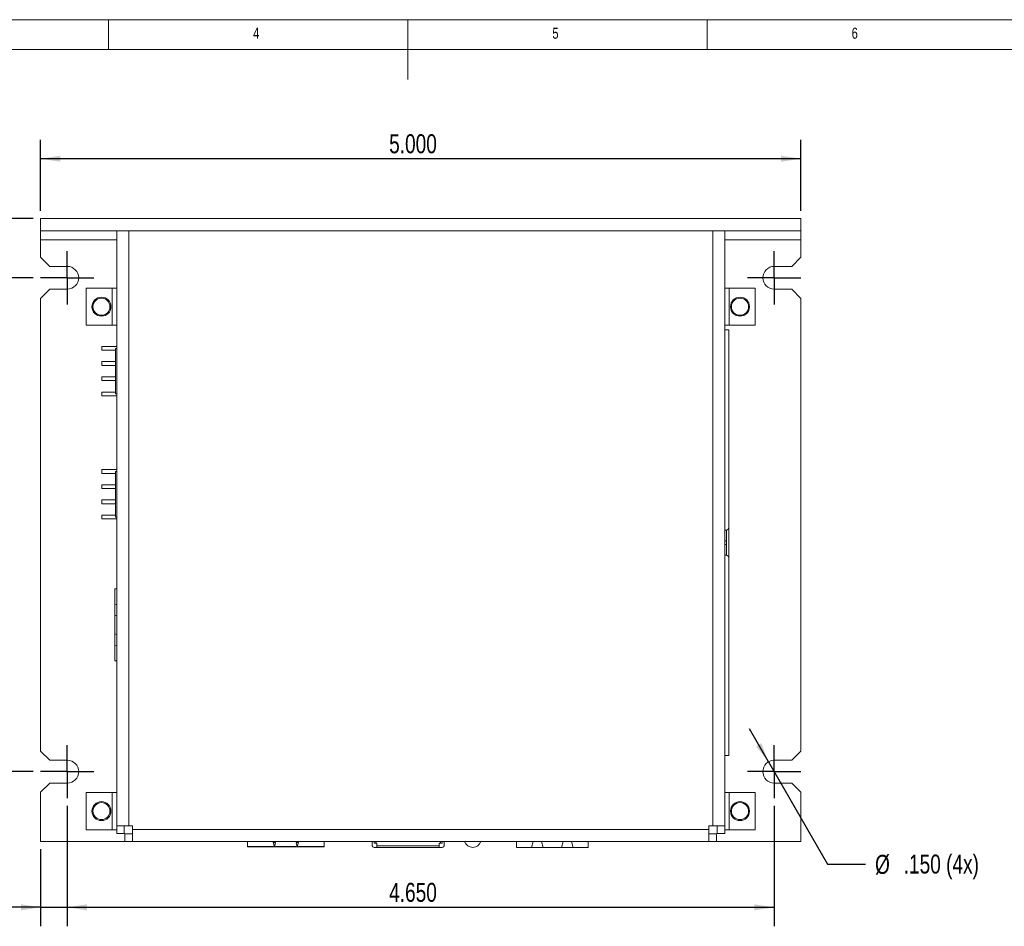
# Model space of a CAD drawing. Header units: inches. Extents: x 0.2 to 16.3, y 0.2 to 11.5.
# Tile 21 of 22: x 5.7 to 12.2, y 5.5 to 11.5. Entities that reach past the tile are written whole.
import ezdxf

# ---------------------------------------------------------------- set-up
doc = ezdxf.new("R2010")
doc.units = ezdxf.units.IN
doc.header["$MEASUREMENT"] = 0
doc.layers.add('FORMAT', color=7, linetype='Continuous')
doc.styles.add('SLDTEXTSTYLE0', font='TXT', dxfattribs={"width": 0.75})
doc.dimstyles.new('SLDDIMSTYLE0', dxfattribs={"dimtxt": 0.125, "dimasz": 0.13, "dimexe": 0, "dimexo": 0.0625, "dimgap": 0.03125, "dimtad": 2, "dimdec": 3, "dimzin": 4, "dimdsep": 46, "dimtxsty": 'Standard', "dimsah": 1, "dimcen": 0.09, "dimadec": 0, "dimazin": 0, "dimtfac": 1, "dimtdec": 3, "dimtofl": 0, "dimtmove": 0, "dimatfit": 3, "dimfxl": 1, "dimtolj": 1, "dimtzin": 12, "dimarcsym": 0})
doc.dimstyles.new('SLDDIMSTYLE1', dxfattribs={"dimtxt": 0.125, "dimasz": 0.13, "dimexe": 0, "dimexo": 0.0625, "dimgap": 0.03125, "dimtad": 2, "dimdec": 3, "dimzin": 4, "dimdsep": 46, "dimtxsty": 'Standard', "dimsah": 1, "dimcen": 0.09, "dimadec": 0, "dimazin": 0, "dimtfac": 1, "dimtdec": 3, "dimtofl": 0, "dimtmove": 0, "dimatfit": 3, "dimfxl": 1, "dimtolj": 1, "dimtzin": 12, "dimarcsym": 0})
doc.dimstyles.new('SLDDIMSTYLE2', dxfattribs={"dimtxt": 0.125, "dimasz": 0.13, "dimexe": 0, "dimexo": 0.0625, "dimgap": 0.03125, "dimtad": 2, "dimdec": 3, "dimzin": 12, "dimdsep": 46, "dimtxsty": 'Standard', "dimsah": 1, "dimcen": 0.09, "dimadec": 0, "dimazin": 0, "dimtfac": 1, "dimtdec": 3, "dimtofl": 0, "dimtmove": 0, "dimatfit": 3, "dimfxl": 1, "dimtolj": 1, "dimtzin": 12, "dimarcsym": 0})
doc.dimstyles.new('SLDDIMSTYLE3', dxfattribs={"dimtxt": 0.125, "dimasz": 0.13, "dimexe": 0, "dimexo": 0.0625, "dimgap": 0.03125, "dimtad": 0, "dimtih": 1, "dimtoh": 1, "dimdec": 3, "dimzin": 12, "dimdsep": 46, "dimtxsty": 'Standard', "dimsah": 1, "dimcen": 0.09, "dimadec": 0, "dimazin": 0, "dimtfac": 1, "dimtdec": 3, "dimtmove": 0, "dimatfit": 2, "dimfxl": 1, "dimtolj": 1, "dimtzin": 12, "dimarcsym": 0})

# ---------------------------------------------------------------- blocks, each defined once
blk = doc.blocks.new('*D3')
at = {"layer": 'FORMAT'}
for p, q in [((5.8533, 10.2371), (5.8533, 10.7058)), ((10.8533, 10.2371), (10.8533, 10.7058)), ((10.8533, 10.5808), (5.8533, 10.5808))]:
    blk.add_line(p, q, dxfattribs=at)
for points in [[(5.8533, 10.5808), (5.9833, 10.5608), (5.9833, 10.6008)], [(10.8533, 10.5808), (10.7233, 10.6008), (10.7233, 10.5608)]]:
    blk.add_solid(points, dxfattribs=at)
at = {"layer": 'FORMAT', "insert": (8.1455, 10.7419), "char_height": 0.125, "attachment_point": 1, "style": 'SLDTEXTSTYLE0'}
blk.add_mtext('5.000', dxfattribs=at)
blk = doc.blocks.new('*D4')
at = {"layer": 'FORMAT'}
for p, q in [((5.4596, 10.1871), (5.4596, 10.4371)), ((5.8033, 10.1871), (5.3346, 10.1871)), ((5.4596, 10.1871), (5.4596, 9.7971)), ((5.8033, 9.7971), (5.3346, 9.7971)), ((5.4596, 9.7971), (5.4596, 9.5471))]:
    blk.add_line(p, q, dxfattribs=at)
for points in [[(5.4596, 10.1871), (5.4796, 10.3171), (5.4396, 10.3171)], [(5.4596, 9.7971), (5.4396, 9.6671), (5.4796, 9.6671)]]:
    blk.add_solid(points, dxfattribs=at)
at = {"layer": 'FORMAT', "insert": (5.2984, 9.8305), "char_height": 0.125, "attachment_point": 1, "rotation": 90, "style": 'SLDTEXTSTYLE0'}
blk.add_mtext('.390', dxfattribs=at)
blk = doc.blocks.new('*D5')
at = {"layer": 'FORMAT'}
for p, q in [((5.8033, 9.7971), (5.3346, 9.7971)), ((5.4596, 6.5471), (5.4596, 9.7971)), ((5.8033, 6.5471), (5.3346, 6.5471))]:
    blk.add_line(p, q, dxfattribs=at)
for points in [[(5.4596, 9.7971), (5.4396, 9.6671), (5.4796, 9.6671)], [(5.4596, 6.5471), (5.4796, 6.6771), (5.4396, 6.6771)]]:
    blk.add_solid(points, dxfattribs=at)
at = {"layer": 'FORMAT', "insert": (5.2984, 7.9643), "char_height": 0.125, "attachment_point": 1, "rotation": 90, "style": 'SLDTEXTSTYLE0'}
blk.add_mtext('3.250', dxfattribs=at)
blk = doc.blocks.new('*D6')
at = {"layer": 'FORMAT'}
for p, q in [((6.0283, 6.3221), (6.0283, 5.5291)), ((5.8533, 6.0371), (5.8533, 5.5291)), ((5.8533, 5.6541), (5.2355, 5.6541)), ((5.8533, 5.6541), (6.0283, 5.6541)), ((6.0283, 5.6541), (6.2783, 5.6541))]:
    blk.add_line(p, q, dxfattribs=at)
for points in [[(5.8533, 5.6541), (5.7233, 5.6741), (5.7233, 5.6341)], [(6.0283, 5.6541), (6.1583, 5.6341), (6.1583, 5.6741)]]:
    blk.add_solid(points, dxfattribs=at)
at = {"layer": 'FORMAT', "insert": (5.298, 5.8152), "char_height": 0.125, "attachment_point": 1, "style": 'SLDTEXTSTYLE0'}
blk.add_mtext('.175', dxfattribs=at)
blk = doc.blocks.new('*D7')
at = {"layer": 'FORMAT'}
for p, q in [((6.0283, 6.3221), (6.0283, 5.5291)), ((10.6783, 6.3221), (10.6783, 5.5291)), ((6.0283, 5.6541), (10.6783, 5.6541))]:
    blk.add_line(p, q, dxfattribs=at)
for points in [[(6.0283, 5.6541), (6.1583, 5.6341), (6.1583, 5.6741)], [(10.6783, 5.6541), (10.5483, 5.6741), (10.5483, 5.6341)]]:
    blk.add_solid(points, dxfattribs=at)
at = {"layer": 'FORMAT', "insert": (8.1455, 5.8152), "char_height": 0.125, "attachment_point": 1, "style": 'SLDTEXTSTYLE0'}
blk.add_mtext('4.650', dxfattribs=at)
blk = doc.blocks.new('*D8')
at = {"layer": 'FORMAT'}
for p, q in [((10.6408, 6.612), (10.516, 6.8286)), ((10.6408, 6.612), (11.0291, 5.9385)), ((11.0291, 5.9385), (11.2791, 5.9385))]:
    blk.add_line(p, q, dxfattribs=at)
blk.add_solid([(10.6408, 6.612), (10.5932, 6.7347), (10.5586, 6.7147)], dxfattribs=at)
at = {"layer": 'FORMAT', "char_height": 0.125, "attachment_point": 1, "style": 'SLDTEXTSTYLE0'}
for s, insert in [('%%c', (11.3416, 5.9995)), ('.150 (4x)', (11.5301, 6.0014))]:
    blk.add_mtext(s, dxfattribs=dict(at, insert=insert))
blk = doc.blocks.new('SW_CENTERMARKSYMBOL_0')
at = {"layer": 'FORMAT', "color": 0}
for p, q in [((0, 0.1), (0, 0.175)), ((0, 0), (0, 0.1)), ((-0.1, 0), (-0.175, 0)), ((0, 0), (-0.1, 0)), ((0, 0), (0, -0.1)), ((0, 0), (0.1, 0)), ((0.1, 0), (0.175, 0)), ((0, -0.1), (0, -0.175))]:
    blk.add_line(p, q, dxfattribs=at)
blk = doc.blocks.new('SW_CENTERMARKSYMBOL_1')
at = {"layer": 'FORMAT', "color": 0}
for p, q in [((0, 0.1), (0, 0.175)), ((0, 0), (0, 0.1)), ((-0.1, 0), (-0.175, 0)), ((0, 0), (-0.1, 0)), ((0, 0), (0, -0.1)), ((0, 0), (0.1, 0)), ((0.1, 0), (0.175, 0)), ((0, -0.1), (0, -0.175))]:
    blk.add_line(p, q, dxfattribs=at)
blk = doc.blocks.new('SW_CENTERMARKSYMBOL_2')
at = {"layer": 'FORMAT', "color": 0}
for p, q in [((0, 0.1), (0, 0.175)), ((0, 0), (0, 0.1)), ((-0.1, 0), (-0.175, 0)), ((0, 0), (-0.1, 0)), ((0, 0), (0, -0.1)), ((0, 0), (0.1, 0)), ((0.1, 0), (0.175, 0)), ((0, -0.1), (0, -0.175))]:
    blk.add_line(p, q, dxfattribs=at)
blk = doc.blocks.new('SW_CENTERMARKSYMBOL_3')
at = {"layer": 'FORMAT', "color": 0}
for p, q in [((0, 0.1), (0, 0.175)), ((0, 0), (0, 0.1)), ((-0.1, 0), (-0.175, 0)), ((0, 0), (-0.1, 0)), ((0, 0), (0, -0.1)), ((0, 0), (0.1, 0)), ((0.1, 0), (0.175, 0)), ((0, -0.1), (0, -0.175))]:
    blk.add_line(p, q, dxfattribs=at)

msp = doc.modelspace()

# ---------------------------------------------------------------- linework, layer by layer
at = {"color": 7, "linetype": 'Continuous', "lineweight": 0}
for p, q in [((16.3386, 11.4961), (0.1969, 11.4961)), ((6.2992, 11.2992), (6.2992, 11.4961)), ((8.2677, 11.4961), (8.2677, 11.1024)), ((10.2362, 11.2992), (10.2362, 11.4961)), ((16.1417, 11.2992), (0.3937, 11.2992))]:
    msp.add_line(p, q, dxfattribs=at)
at = {"color": 7, "linetype": 'Continuous', "lineweight": 15}
for p, q in [((5.8533, 10.1871), (5.8533, 10.1071)), ((10.8533, 10.1871), (5.8533, 10.1871)), ((5.9133, 10.1871), (5.8533, 10.1871)), ((6.0283, 10.1871), (5.9133, 10.1871)), ((6.1033, 10.1871), (6.0283, 10.1871)), ((10.6783, 10.1871), (10.6033, 10.1871)), ((10.7933, 10.1871), (10.6783, 10.1871)), ((10.8533, 10.1871), (10.7933, 10.1871)), ((10.8533, 10.1871), (10.8533, 10.1071)), ((10.8533, 10.1071), (5.8533, 10.1071)), ((5.9133, 10.1071), (5.8533, 10.1071)), ((5.8533, 10.1071), (5.8533, 10.0471)), ((6.0283, 10.1071), (5.9133, 10.1071)), ((6.1033, 10.1071), (6.0283, 10.1071)), ((6.3533, 6.1911), (6.3533, 10.1071)), ((6.4323, 10.1071), (6.4323, 6.1911)), ((10.2743, 10.1071), (6.4323, 10.1071)), ((10.2743, 6.1911), (10.2743, 10.1071)), ((10.3533, 10.1071), (10.3533, 6.1911)), ((10.6783, 10.1071), (10.6033, 10.1071)), ((10.7933, 10.1071), (10.6783, 10.1071)), ((10.8533, 10.1071), (10.7933, 10.1071)), ((10.8533, 10.0471), (10.8533, 10.1071)), ((5.8533, 10.0471), (5.8533, 9.9321)), ((6.3533, 10.0471), (5.8533, 10.0471)), ((10.8533, 10.0471), (10.3533, 10.0471)), ((10.8533, 9.9321), (10.8533, 10.0471)), ((5.8533, 9.9321), (5.9133, 9.8721)), ((10.7933, 9.8721), (10.8533, 9.9321)), ((5.9133, 9.8721), (6.0283, 9.8721)), ((10.6783, 9.8721), (10.7933, 9.8721)), ((5.9133, 9.7221), (5.8533, 9.6621)), ((6.0283, 9.7221), (5.9133, 9.7221)), ((6.1533, 9.7296), (6.1533, 9.4846)), ((6.3243, 9.7296), (6.1533, 9.7296)), ((6.3243, 9.7296), (6.3243, 9.4846)), ((6.3243, 9.7296), (6.3533, 9.7296)), ((10.3823, 9.7296), (10.3533, 9.7296)), ((10.3823, 9.4846), (10.3823, 9.7296)), ((10.5533, 9.7296), (10.3823, 9.7296)), ((10.5533, 9.4846), (10.5533, 9.7296)), ((10.7933, 9.7221), (10.6783, 9.7221)), ((10.8533, 9.6621), (10.7933, 9.7221)), ((5.8533, 9.6621), (5.8533, 6.6821)), ((10.8533, 6.6821), (10.8533, 9.6621)), ((6.1533, 9.4846), (6.3243, 9.4846)), ((6.3533, 9.4846), (6.3243, 9.4846)), ((10.3533, 9.4846), (10.3823, 9.4846)), ((10.3823, 9.4846), (10.5533, 9.4846)), ((10.3805, 9.4543), (10.3533, 9.4543)), ((10.3533, 9.4543), (10.3805, 9.4543)), ((10.3805, 8.1568), (10.3805, 9.4543)), ((6.3533, 9.3454), (6.2553, 9.3454)), ((6.2553, 9.3204), (6.2553, 9.3454)), ((6.3453, 9.0329), (6.3453, 9.3329)), ((6.3453, 9.3329), (6.3533, 9.3329)), ((6.3453, 9.3204), (6.2553, 9.3204)), ((6.2553, 9.2204), (6.2553, 9.2454)), ((6.3453, 9.2454), (6.2553, 9.2454)), ((6.3453, 9.2204), (6.2553, 9.2204)), ((6.2553, 9.1204), (6.2553, 9.1454)), ((6.3453, 9.1454), (6.2553, 9.1454)), ((6.3453, 9.1204), (6.2553, 9.1204)), ((6.2553, 9.0204), (6.2553, 9.0454)), ((6.3453, 9.0454), (6.2553, 9.0454)), ((6.3533, 9.0204), (6.2553, 9.0204)), ((6.3533, 9.0329), (6.3453, 9.0329)), ((6.3533, 8.5353), (6.2553, 8.5353)), ((6.2553, 8.5103), (6.2553, 8.5353)), ((6.3453, 8.5103), (6.2553, 8.5103)), ((6.3453, 8.2228), (6.3453, 8.5228)), ((6.3453, 8.5228), (6.3533, 8.5228)), ((6.3453, 8.4353), (6.2553, 8.4353)), ((6.2553, 8.4103), (6.2553, 8.4353)), ((6.3453, 8.4103), (6.2553, 8.4103)), ((6.2553, 8.3103), (6.2553, 8.3353)), ((6.3453, 8.3353), (6.2553, 8.3353)), ((6.3453, 8.3103), (6.2553, 8.3103)), ((6.3453, 8.2353), (6.2553, 8.2353)), ((6.2553, 8.2103), (6.2553, 8.2353)), ((6.3533, 8.2103), (6.2553, 8.2103)), ((6.3533, 8.2228), (6.3453, 8.2228)), ((10.3533, 8.1368), (10.3605, 8.1368)), ((10.3655, 8.1375), (10.3655, 8.0666)), ((10.3805, 8.1568), (10.3805, 7.9518)), ((10.3655, 8.0666), (10.3533, 8.0666)), ((10.3533, 8.0421), (10.3655, 8.0421)), ((10.3655, 8.0421), (10.3655, 8.0666)), ((10.3655, 8.0421), (10.3655, 7.9712)), ((10.3605, 7.9718), (10.3533, 7.9718)), ((10.3805, 6.6543), (10.3805, 7.9518)), ((6.3413, 7.6501), (6.3413, 7.7495)), ((6.3533, 7.7495), (6.3413, 7.7495)), ((6.3413, 7.6501), (6.3533, 7.6467)), ((6.3413, 7.5733), (6.3413, 7.6501)), ((6.3533, 7.5767), (6.3413, 7.5733)), ((6.3413, 7.5733), (6.3413, 7.4532)), ((6.3413, 7.4532), (6.3533, 7.4498)), ((6.3413, 7.3765), (6.3413, 7.4532)), ((6.3533, 7.3799), (6.3413, 7.3765)), ((6.3413, 7.2771), (6.3413, 7.3765)), ((6.3413, 7.2771), (6.3533, 7.2771)), ((5.8533, 6.6821), (5.9133, 6.6221)), ((10.7933, 6.6221), (10.8533, 6.6821)), ((5.9133, 6.6221), (6.0283, 6.6221)), ((10.3533, 6.6543), (10.3805, 6.6543)), ((10.3533, 6.6543), (10.3805, 6.6543)), ((10.6783, 6.6221), (10.7933, 6.6221)), ((5.9133, 6.4721), (5.8533, 6.4121)), ((5.8533, 6.4121), (5.8533, 6.0871)), ((6.0283, 6.4721), (5.9133, 6.4721)), ((10.7933, 6.4721), (10.6783, 6.4721)), ((10.8533, 6.4121), (10.7933, 6.4721)), ((10.8533, 6.0871), (10.8533, 6.4121)), ((6.1533, 6.4096), (6.1533, 6.1646)), ((6.3243, 6.4096), (6.1533, 6.4096)), ((6.3243, 6.4096), (6.3243, 6.1646)), ((6.3243, 6.4096), (6.3533, 6.4096)), ((10.3823, 6.4096), (10.3533, 6.4096)), ((10.3823, 6.1646), (10.3823, 6.4096)), ((10.5533, 6.4096), (10.3823, 6.4096)), ((10.5533, 6.1646), (10.5533, 6.4096)), ((6.1533, 6.1646), (6.3243, 6.1646)), ((6.3533, 6.1646), (6.3243, 6.1646)), ((6.4323, 6.1911), (6.3533, 6.1911)), ((6.3533, 6.1911), (6.3533, 6.1406)), ((6.4033, 6.1911), (6.4033, 6.1406)), ((6.4323, 6.1911), (6.4573, 6.1911)), ((6.4573, 6.1911), (6.4573, 6.1661)), ((6.4573, 6.1661), (10.2493, 6.1661)), ((6.4573, 6.0871), (6.4573, 6.1661)), ((10.2493, 6.1661), (10.2493, 6.1911)), ((10.2493, 6.1911), (10.2743, 6.1911)), ((10.2493, 6.1661), (10.2493, 6.0871)), ((10.3533, 6.1911), (10.2743, 6.1911)), ((10.3033, 6.1911), (10.3033, 6.1406)), ((10.3533, 6.1911), (10.3533, 6.1406)), ((10.3533, 6.1646), (10.3823, 6.1646)), ((10.3823, 6.1646), (10.5533, 6.1646)), ((6.4033, 6.1406), (6.3533, 6.1406)), ((6.4068, 6.1371), (6.4068, 6.0871)), ((6.4068, 6.1371), (6.4573, 6.1371)), ((10.2493, 6.1371), (10.2997, 6.1371)), ((10.2997, 6.0871), (10.2997, 6.1371)), ((10.3533, 6.1406), (10.3033, 6.1406)), ((5.8533, 6.0871), (6.4068, 6.0871)), ((6.4068, 6.0871), (6.4573, 6.0871)), ((6.4573, 6.0871), (10.2493, 6.0871)), ((7.2137, 6.0553), (7.2137, 6.0871)), ((7.2137, 6.0553), (7.3831, 6.0553)), ((7.2137, 6.0514), (7.2137, 6.0553)), ((7.2137, 6.0514), (7.3831, 6.0514)), ((7.3831, 6.0809), (7.3989, 6.0809)), ((7.391, 6.0514), (7.3831, 6.0809)), ((7.3831, 6.0553), (7.3831, 6.0514)), ((7.3831, 6.0514), (7.3989, 6.0514)), ((7.3989, 6.0809), (7.391, 6.0514)), ((7.3989, 6.0514), (7.3989, 6.0553)), ((7.3989, 6.0553), (7.5331, 6.0553)), ((7.3989, 6.0514), (7.5331, 6.0514)), ((7.5331, 6.0809), (7.5489, 6.0809)), ((7.541, 6.0514), (7.5331, 6.0809)), ((7.5331, 6.0553), (7.5331, 6.0514)), ((7.5331, 6.0514), (7.5489, 6.0514)), ((7.5489, 6.0809), (7.541, 6.0514)), ((7.5489, 6.0553), (7.7184, 6.0553)), ((7.5489, 6.0514), (7.5489, 6.0553)), ((7.5489, 6.0514), (7.7184, 6.0514)), ((7.7184, 6.0553), (7.7184, 6.0871)), ((7.7184, 6.0553), (7.7184, 6.0514)), ((8.0341, 6.0596), (8.0341, 6.0871)), ((8.0459, 6.0871), (8.0459, 6.0773)), ((8.0459, 6.0773), (8.0577, 6.0773)), ((8.0655, 6.0478), (8.0459, 6.0478)), ((8.0577, 6.0871), (8.0577, 6.0773)), ((8.0577, 6.0773), (8.0655, 6.0773)), ((8.0655, 6.0596), (8.0655, 6.0773)), ((8.0655, 6.0596), (8.475, 6.0596)), ((8.0655, 6.0478), (8.0655, 6.0596)), ((8.0655, 6.0478), (8.475, 6.0478)), ((8.475, 6.0773), (8.475, 6.0596)), ((8.475, 6.0773), (8.4829, 6.0773)), ((8.475, 6.0596), (8.475, 6.0478)), ((8.475, 6.0478), (8.4947, 6.0478)), ((8.4829, 6.0773), (8.4829, 6.0871)), ((8.4947, 6.0773), (8.4829, 6.0773)), ((8.4947, 6.0773), (8.4947, 6.0871)), ((8.5065, 6.0871), (8.5065, 6.0596)), ((8.9822, 6.0871), (8.9822, 6.0478)), ((9.0816, 6.0478), (8.9822, 6.0478)), ((9.0816, 6.0478), (9.0927, 6.0871)), ((9.1583, 6.0478), (9.0816, 6.0478)), ((9.1472, 6.0871), (9.1583, 6.0478)), ((9.1583, 6.0478), (9.2784, 6.0478)), ((9.2784, 6.0478), (9.2896, 6.0871)), ((9.3552, 6.0478), (9.2784, 6.0478)), ((9.344, 6.0871), (9.3552, 6.0478)), ((9.4546, 6.0478), (9.3552, 6.0478)), ((9.4546, 6.0478), (9.4546, 6.0871)), ((10.2493, 6.0871), (10.2997, 6.0871)), ((10.2997, 6.0871), (10.8533, 6.0871))]:
    msp.add_line(p, q, dxfattribs=at)
for centre, radius in [((6.2533, 9.6071), 0.0625), ((6.2533, 9.6071), 0.056), ((10.4533, 9.6071), 0.0625), ((10.4533, 9.6071), 0.056), ((6.2533, 6.2871), 0.0625), ((10.4533, 6.2871), 0.0625), ((6.2533, 6.2871), 0.056), ((10.4533, 6.2871), 0.056)]:
    msp.add_circle(centre, radius, dxfattribs=at)
for centre, radius, start, end in [((6.0283, 9.7971), 0.075, 270, 90), ((10.6783, 9.7971), 0.075, 90, 270), ((10.3605, 8.1568), 0.02, 270, 0), ((10.3605, 7.9518), 0.02, 0, 90), ((6.0283, 6.5471), 0.075, 270, 90), ((10.6783, 6.5471), 0.075, 90, 270), ((8.0459, 6.0596), 0.0118, 180, 270), ((8.4947, 6.0596), 0.0118, 270, 0), ((8.6953, 6.1057), 0.057, 199.10721, 270), ((8.6953, 6.1057), 0.057, 270, 340.89279)]:
    msp.add_arc(centre, radius, start, end, dxfattribs=at)
for points in [[(8.1764, 6.0871), (8.1764, 6.0868)], [(8.183, 6.0871), (8.183, 6.0868)]]:
    msp.add_open_spline(points, degree=1, dxfattribs=at)

# ---------------------------------------------------------------- block references
at = {"layer": 'FORMAT'}
for name, p in [('SW_CENTERMARKSYMBOL_2', (6.0283, 9.7971)), ('SW_CENTERMARKSYMBOL_3', (10.6783, 9.7971)), ('SW_CENTERMARKSYMBOL_0', (6.0283, 6.5471)), ('SW_CENTERMARKSYMBOL_1', (10.6783, 6.5471))]:
    msp.add_blockref(name, p, dxfattribs=at)

# ---------------------------------------------------------------- texts
at = {"color": 7, "linetype": 'Continuous', "lineweight": 0, "char_height": 0.0729, "attachment_point": 1, "style": 'SLDTEXTSTYLE0'}
for s, insert in [('4', (7.2507, 11.4436)), ('5', (9.2192, 11.4436)), ('6', (11.1877, 11.4436))]:
    msp.add_mtext(s, dxfattribs=dict(at, insert=insert))

# ---------------------------------------------------------------- dimensions: what is measured, and where the dimension line sits
at = {"layer": 'FORMAT'}
for base, p1, p2, dimstyle, picture, middle in [((5.8533, 10.5808), (10.8533, 10.1871), (5.8533, 10.1871), 'SLDDIMSTYLE0', '*D3', (8.3533, 10.5808)), ((6.0283, 5.6541), (5.8533, 6.0871), (6.0283, 6.3721), 'SLDDIMSTYLE2', '*D6', (5.4596, 5.6541)), ((10.6783, 5.6541), (6.0283, 6.3721), (10.6783, 6.3721), 'SLDDIMSTYLE0', '*D7', (8.3533, 5.6541))]:
    dim = msp.add_linear_dim(base=base, p1=p1, p2=p2, dimstyle=dimstyle, dxfattribs=at)
    dim.commit()
    dim.dimension.update_dxf_attribs({"geometry": picture, "text_midpoint": middle, "dimtype": 160})
for p1, dimstyle, picture, middle in [((5.8533, 10.1871), 'SLDDIMSTYLE1', '*D4', (5.4596, 9.9921)), ((5.8533, 6.5471), 'SLDDIMSTYLE0', '*D5', (5.4596, 8.1721))]:
    dim = msp.add_linear_dim(base=(5.4596, 9.7971), p1=p1, p2=(5.8533, 9.7971), angle=90, dimstyle=dimstyle, dxfattribs=at)
    dim.commit()
    dim.dimension.update_dxf_attribs({"geometry": picture, "text_midpoint": middle, "dimtype": 160})
dim = msp.add_radius_dim(center=(10.6783, 6.5471), mpoint=(10.6408, 6.612), text='%%c.150 (4x)', dimstyle='SLDDIMSTYLE3', override={"dimpost": '<>'}, dxfattribs=at)
dim.commit()
dim.dimension.update_dxf_attribs({"geometry": '*D8', "text_midpoint": (11.7682, 5.9385), "dimtype": 164})

doc.saveas('drawing.dxf')
